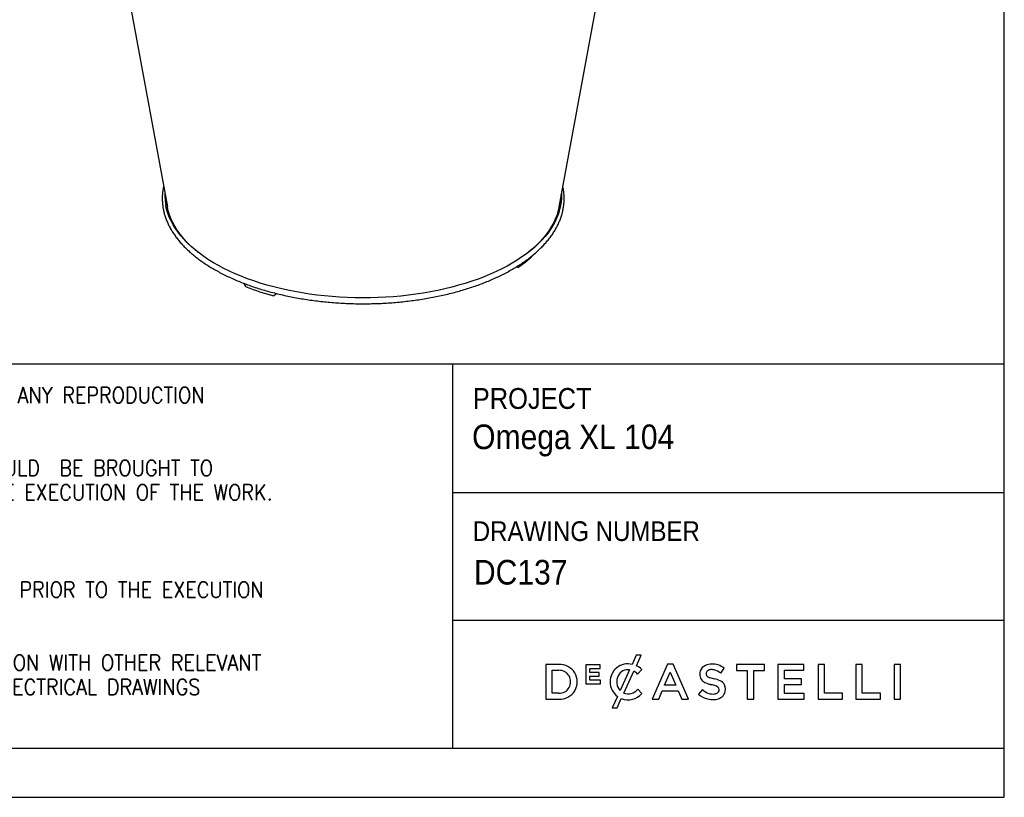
# Model space of a CAD drawing. Header units: millimetres. Extents: x 467 to 5239, y 128 to 3468.
# Tile 3 of 4: x 4076 to 5239, y 128 to 1047. Entities that reach past the tile are written whole.
import ezdxf

# ---------------------------------------------------------------- set-up
doc = ezdxf.new("R2010")
doc.units = ezdxf.units.MM
doc.header["$LTSCALE"] = 12
doc.linetypes.add('SLD-Solido', pattern=[0])
doc.layers.add('NOTE', color=3, linetype='SLD-Solido')
doc.layers.add('SCHIZZI', color=9, linetype='Continuous')
doc.styles.add('SLDTEXTSTYLE0', font='GOTHIC.TTF', dxfattribs={"width": 0.913})
doc.styles.add('SLDTEXTSTYLE1', font='romans__.ttf', dxfattribs={"width": 0.893})

msp = doc.modelspace()

# ---------------------------------------------------------------- linework, layer by layer
for p, q in [((4143.22, 1404.67), (4250.13, 825.71)), ((4713.04, 825.71), (4819.96, 1404.67)), ((4664.5, 754.2), (4662.9, 754.82)), ((4664.5, 754.2), (4663.18, 755.16)), ((4343.43, 731.11), (4340.61, 735.32)), ((4379.57, 723.17), (4375.81, 720.56))]:
    msp.add_line(p, q)
at = {"flags": 128}
for points in [[(4715.91, 841.24), (4715.93, 840.8), (4715.9, 836.12), (4715.52, 831.44), (4714.8, 826.78), (4713.71, 822.13), (4712.29, 817.51), (4710.51, 812.92), (4708.39, 808.36), (4705.93, 803.86), (4703.13, 799.4), (4699.99, 795.01), (4696.53, 790.68), (4692.75, 786.42), (4688.65, 782.24), (4684.23, 778.15), (4679.52, 774.15), (4674.5, 770.25), (4669.19, 766.45), (4663.61, 762.75), (4657.74, 759.18), (4651.62, 755.72), (4645.24, 752.38), (4638.61, 749.18), (4631.74, 746.11), (4624.65, 743.18), (4617.34, 740.4), (4609.83, 737.76), (4602.13, 735.28), (4594.25, 732.95), (4586.19, 730.78), (4577.98, 728.77), (4569.63, 726.93), (4561.14, 725.25), (4552.53, 723.75), (4543.81, 722.42), (4535.01, 721.26), (4526.12, 720.29), (4517.16, 719.48), (4508.15, 718.86), (4499.1, 718.42), (4490.03, 718.16), (4480.94, 718.09), (4471.85, 718.19), (4462.78, 718.48), (4453.73, 718.94), (4444.73, 719.59), (4435.79, 720.41), (4426.91, 721.42), (4418.11, 722.6), (4409.41, 723.95), (4400.82, 725.48), (4392.35, 727.18), (4384.01, 729.05), (4375.82, 731.08), (4367.79, 733.27), (4359.93, 735.62), (4352.26, 738.13), (4344.78, 740.79), (4337.5, 743.59), (4330.44, 746.54), (4323.61, 749.63), (4317.01, 752.85), (4310.67, 756.2), (4304.58, 759.68), (4298.75, 763.27), (4293.21, 766.98), (4287.94, 770.8), (4282.97, 774.72), (4278.29, 778.73), (4273.92, 782.84), (4269.87, 787.03), (4266.13, 791.29), (4262.71, 795.63), (4259.63, 800.04), (4256.88, 804.5), (4254.46, 809.01), (4252.39, 813.57), (4250.67, 818.16), (4249.29, 822.79), (4248.26, 827.44)], [(4249.55, 821.78), (4249.5, 821.97), (4248.47, 826.62)], [(4286.7, 771.74), (4285.35, 772.82), (4280.61, 776.84), (4276.17, 780.95), (4272.06, 785.15), (4268.26, 789.43), (4264.8, 793.78), (4261.67, 798.19), (4258.87, 802.67), (4256.43, 807.2), (4254.32, 811.78), (4252.57, 816.39), (4251.18, 821.04), (4250.13, 825.71)], [(4713.04, 825.71), (4712.89, 824.91), (4711.79, 820.24), (4710.33, 815.6), (4708.52, 810.99), (4706.36, 806.42), (4703.85, 801.9), (4701, 797.43), (4697.81, 793.03), (4694.29, 788.69), (4690.44, 784.43), (4686.27, 780.24), (4681.78, 776.15), (4676.98, 772.15), (4676.47, 771.74)]]:
    msp.add_lwpolyline(points, dxfattribs=at)
for centre, radius, start, end in [((4309.89, 838.8), 62.67, 177.7739, 190.44366), ((4310.06, 837.97), 62.62, 178.03527, 190.44321), ((4652.5, 838), 63.24, 345.14225, 1.91904), ((4583.3, 874.28), 144.95, 304.06932, 314.5078), ((4456.04, 1021.87), 311.81, 248.82798, 255.0889)]:
    msp.add_arc(centre, radius, start, end)
for points, knots in [([(4245.69, 849.77), (4245.53, 849.09), (4245.02, 846.91), (4244.5, 843.19), (4244.11, 838.62), (4244.05, 834.05), (4244.31, 829.49), (4244.74, 825.94), (4245.1, 823.92), (4245.19, 823.42)], [0, 0, 0, 0, 0.0776088, 0.2508993, 0.4238853, 0.5966724, 0.7693816, 0.9421055, 1, 1, 1, 1]), ([(4245.19, 823.42), (4245.35, 822.6), (4245.8, 820.26), (4246.8, 816.43), (4248.27, 811.94), (4250.05, 807.47), (4252.15, 803.05), (4254.55, 798.66), (4257.26, 794.33), (4260.27, 790.04), (4263.58, 785.82), (4267.19, 781.67), (4271.08, 777.59), (4275.26, 773.59), (4279.71, 769.68), (4284.44, 765.85), (4289.42, 762.13), (4294.67, 758.5), (4300.16, 754.98), (4305.9, 751.57), (4311.86, 748.28), (4318.05, 745.1), (4324.46, 742.04), (4331.08, 739.12), (4337.89, 736.32), (4344.89, 733.65), (4352.08, 731.12), (4359.43, 728.73), (4366.94, 726.49), (4374.61, 724.39), (4382.42, 722.43), (4390.35, 720.63), (4398.41, 718.97), (4406.58, 717.47), (4414.84, 716.13), (4423.19, 714.95), (4431.62, 713.92), (4440.12, 713.06), (4448.67, 712.35), (4457.26, 711.81), (4465.89, 711.43), (4474.53, 711.22), (4483.19, 711.16), (4491.84, 711.28), (4500.48, 711.55), (4509.1, 711.99), (4517.67, 712.59), (4526.21, 713.36), (4534.68, 714.28), (4543.08, 715.37), (4551.4, 716.61), (4559.63, 718.01), (4567.76, 719.57), (4575.77, 721.27), (4583.66, 723.13), (4591.41, 725.14), (4599.02, 727.3), (4606.48, 729.6), (4613.77, 732.04), (4620.88, 734.62), (4627.82, 737.33), (4634.56, 740.18), (4641.1, 743.15), (4647.42, 746.25), (4653.53, 749.47), (4659.42, 752.81), (4665.07, 756.26), (4670.47, 759.83), (4675.63, 763.49), (4680.52, 767.26), (4685.15, 771.12), (4689.51, 775.08), (4693.6, 779.12), (4697.39, 783.24), (4700.9, 787.43), (4704.11, 791.7), (4707.02, 796.02), (4709.62, 800.4), (4711.91, 804.83), (4713.89, 809.3), (4715.56, 813.8), (4716.91, 818.33), (4717.94, 822.88), (4718.65, 827.44), (4719.05, 832), (4719.13, 836.57), (4718.89, 841.13), (4718.38, 845.56), (4717.78, 848.46), (4717.5, 849.84)], [0, 0, 0, 0, 0.00615594, 0.01752666, 0.02891288, 0.04032528, 0.05176663, 0.0632379, 0.07473841, 0.08626617, 0.09781826, 0.10939123, 0.12098144, 0.13258531, 0.14419956, 0.15582124, 0.16744788, 0.17907741, 0.19070816, 0.20233852, 0.21396757, 0.22559465, 0.23721933, 0.24884132, 0.26046047, 0.27207671, 0.28369005, 0.29530056, 0.30690836, 0.31851357, 0.33011637, 0.34171691, 0.35331539, 0.36491199, 0.37650691, 0.38810032, 0.39969243, 0.41128341, 0.42287347, 0.43446278, 0.44605152, 0.45763989, 0.46922806, 0.48081621, 0.49240449, 0.50399305, 0.51558209, 0.52717177, 0.5387623, 0.55035385, 0.56194663, 0.57354081, 0.5851366, 0.5967342, 0.6083338, 0.61993559, 0.63153978, 0.64314656, 0.6547561, 0.66636856, 0.67798409, 0.6896028, 0.70122474, 0.71284992, 0.72447826, 0.73610956, 0.7477435, 0.75937957, 0.77101705, 0.78265473, 0.79429099, 0.80592399, 0.81755147, 0.82917072, 0.84077856, 0.85237148, 0.8639457, 0.87549744, 0.88702323, 0.89852025, 0.9099868, 0.92142263, 0.93282931, 0.9442103, 0.95557091, 0.966918, 0.97825947, 0.98960158, 1, 1, 1, 1])]:
    msp.add_open_spline(points, degree=3, knots=knots)
at = {"layer": 'SCHIZZI', "color": 7, "true_color": 0xffffff}
for p, q in [((5239.3, 127.97), (5239.07, 3468.45)), ((3464.96, 640.38), (5239.26, 640.38)), ((4587.2, 640.38), (4587.2, 186.17)), ((4587.2, 488.14), (5239.26, 488.14)), ((4587.2, 337.23), (5239.28, 337.23)), ((4804.37, 295.85), (4799.43, 285.02)), ((4810.05, 295.85), (4804.37, 295.85)), ((4804.41, 283.45), (4810.05, 295.85)), ((4712.85, 284.96), (4697.51, 284.96)), ((4697.51, 284.96), (4697.51, 243.96)), ((4761.79, 284.68), (4744.63, 284.68)), ((4744.63, 284.68), (4744.63, 261.93)), ((4749.61, 275.61), (4749.61, 280.23)), ((4749.61, 280.23), (4761.79, 280.23)), ((4761.79, 280.23), (4761.79, 284.68)), ((4841.15, 285.25), (4823.11, 243.96)), ((4848.02, 285.25), (4841.15, 285.25)), ((4848.08, 285.13), (4848.02, 285.25)), ((4866.06, 243.96), (4848.08, 285.13)), ((4904.25, 274.68), (4908.31, 280.39)), ((4955.97, 284.96), (4922.62, 284.96)), ((4922.62, 284.96), (4922.62, 277.95)), ((4955.97, 277.95), (4955.97, 284.96)), ((5002.31, 284.96), (4971.8, 284.96)), ((4971.8, 284.96), (4971.8, 243.96)), ((5002.31, 278.17), (5002.31, 284.96)), ((5026.9, 284.96), (5019.36, 284.96)), ((5019.36, 284.96), (5019.36, 243.96)), ((5026.9, 250.86), (5026.9, 284.96)), ((5071.49, 284.96), (5063.96, 284.96)), ((5063.96, 284.96), (5063.96, 243.96)), ((5071.49, 250.86), (5071.49, 284.96)), ((5108.96, 284.96), (5108.96, 243.96)), ((5116.5, 284.96), (5108.96, 284.96)), ((5116.5, 243.96), (5116.5, 284.96)), ((4705.05, 250.86), (4705.05, 278.06)), ((4705.05, 278.06), (4712.85, 278.06)), ((4760.33, 275.61), (4749.61, 275.61)), ((4749.61, 271.16), (4760.33, 271.16)), ((4749.61, 266.38), (4749.61, 271.16)), ((4760.33, 271.16), (4760.33, 275.61)), ((4796.4, 278.56), (4785.26, 254.11)), ((4789.61, 251.16), (4801.34, 276.93)), ((4805.86, 273.56), (4810.71, 279.15)), ((4810.71, 279.15), (4810.57, 279.28)), ((4837.82, 260.49), (4844.47, 276.01)), ((4844.47, 276.01), (4851.18, 260.49)), ((4922.62, 277.95), (4935.5, 277.95)), ((4935.5, 277.95), (4935.5, 243.96)), ((4943.1, 243.96), (4943.1, 277.95)), ((4943.1, 277.95), (4955.97, 277.95)), ((4979.35, 268.03), (4979.35, 278.17)), ((4979.35, 278.17), (5002.31, 278.17)), ((4999.7, 268.03), (4979.35, 268.03)), ((4999.7, 261.24), (4999.7, 268.03)), ((4744.63, 261.93), (4761.96, 261.93)), ((4761.96, 266.38), (4749.61, 266.38)), ((4761.96, 261.93), (4761.96, 266.38)), ((4773.4, 264.26), (4773.4, 264.34)), ((4851.18, 260.49), (4837.82, 260.49)), ((4979.35, 261.24), (4999.7, 261.24)), ((4979.35, 250.74), (4979.35, 261.24)), ((4712.85, 250.86), (4705.05, 250.86)), ((4782.03, 247.04), (4775.9, 233.56)), ((4781.6, 233.56), (4786.63, 244.61)), ((4811, 250.66), (4806.14, 255.58)), ((4810.86, 250.52), (4811, 250.66)), ((4830.86, 243.96), (4835.03, 253.76)), ((4835.03, 253.76), (4853.96, 253.76)), ((4853.96, 253.76), (4858.08, 243.96)), ((4882.42, 255.37), (4877.87, 249.97)), ((5002.6, 250.74), (4979.35, 250.74)), ((5002.6, 243.96), (5002.6, 250.74)), ((5048.24, 250.86), (5026.9, 250.86)), ((5048.24, 243.96), (5048.24, 250.86)), ((5092.84, 250.86), (5071.49, 250.86)), ((5092.84, 243.96), (5092.84, 250.86)), ((4697.51, 243.96), (4712.85, 243.96)), ((4775.9, 233.56), (4781.6, 233.56)), ((4823.11, 243.96), (4830.86, 243.96)), ((4858.08, 243.96), (4866.06, 243.96)), ((4935.5, 243.96), (4943.1, 243.96)), ((4971.8, 243.96), (5002.6, 243.96)), ((5019.36, 243.96), (5048.24, 243.96)), ((5063.96, 243.96), (5092.84, 243.96)), ((5108.96, 243.96), (5116.5, 243.96)), ((3464.96, 186.17), (5239.29, 186.17)), ((467.18, 127.97), (5239.3, 127.97))]:
    msp.add_line(p, q, dxfattribs=at)
for centre, radius, start, end in [((4713.96, 264.46), 20.53, 266.90157, 93.09843), ((4794.43, 264.59), 21.03, 76.24523, 180.89091), ((4795.27, 263.32), 22.11, 45.71394, 65.58709), ((4890.83, 273.48), 11.45, 114.63446, 160.64301), ((4893.29, 268.13), 17.34, 89.50788, 114.63446), ((4893.61, 260.94), 24.53, 72.44471, 90.39732), ((4892.61, 259.99), 25.74, 52.42183, 70.96437), ((4713.14, 264.46), 13.6, 268.76628, 91.23372), ((4797, 264.59), 15.73, 153.58432, 221.73663), ((4794.4, 265.88), 12.83, 81.04863, 153.58432), ((4790.98, 258.3), 21.31, 45.72598, 60.90731), ((4892.63, 273.29), 13.22, 162.43966, 192.31941), ((4888.33, 272.11), 8.76, 190.78984, 232.66765), ((4891.42, 274.12), 4.55, 146.85935, 193.31029), ((4890.7, 273.95), 3.81, 193.31029, 230.56735), ((4892.25, 272.76), 6.02, 98.98092, 140.32353), ((4894.22, 278.74), 9.75, 232.44778, 252.59774), ((4893.42, 265.35), 13.53, 77.54474, 98.98092), ((4906.6, 312.78), 45.96, 250.55867, 257.31246), ((4891.61, 258.93), 20.19, 51.25781, 76.47292), ((4890.22, 238.11), 30.48, 64.63254, 78.09895), ((4794.89, 264.26), 21.49, 180, 233.25786), ((4892.88, 278.08), 16.27, 232.66765, 251.27083), ((4900.37, 297.05), 36.65, 249.70068, 255.51463), ((4886.34, 242.74), 19.43, 73.32325, 75.51463), ((4898.1, 284.42), 23.87, 254.99999, 258.29329), ((4886.37, 227.83), 33.92, 70.27129, 78.29329), ((4893.86, 248.06), 12.35, 58.43436, 71.28416), ((4898.26, 255.06), 4.08, 27.46177, 59.71525), ((4897.35, 255.02), 4.93, 346.59381, 22.92671), ((4899.13, 255.45), 11.01, 28.77124, 67.85987), ((4896.3, 255.78), 13.44, 338.409, 21.69569), ((4794.44, 265.27), 22.08, 249.30365, 318.58458), ((4794.67, 263.87), 13.67, 248.28377, 285.8766), ((4793.17, 267.63), 17.7, 287.21436, 317.11848), ((4894.73, 268.48), 25.04, 227.67997, 255.77334), ((4896.03, 269.46), 19.58, 225.98856, 252.68232), ((4895.09, 266.44), 16.43, 252.68232, 275.6739), ((4895.69, 260.67), 17.24, 271.47111, 299.92604), ((4896.09, 257.72), 7.65, 274.6813, 307.58878), ((4898.14, 254.83), 4.11, 309.48388, 346.59381), ((4898.99, 254.92), 10.62, 299.92604, 337.37946), ((4895.01, 269.59), 26.18, 255.77334, 272.44794)]:
    msp.add_arc(centre, radius, start, end, dxfattribs=at)

# ---------------------------------------------------------------- texts
at = {"layer": 'NOTE', "color": 7, "true_color": 0xffffff, "attachment_point": 1}
for s, insert, char_height, style in [('1.0 THIS DRAWING IS  COPYRIGHT PROTECTED AND ANY REPRODUCTION', (3493.02, 612.52), 18.6229, 'SLDTEXTSTYLE1'), ('PROJECT', (4611.07, 611.57), 24.637, 'SLDTEXTSTYLE0'), ('Omega XL 104', (4610.3, 568.49), 29.0982, 'SLDTEXTSTYLE0'), ('2.0 ANY DISCREPANCIES AND IRREGULARITIES SHOULD  BE BROUGHT TO ', (3493.02, 526.3), 18.6229, 'SLDTEXTSTYLE1'), ('THE ATTENTION OF THE CONSULTANT PRIOR TO THE EXECUTION OF THE WORK.', (3493.02, 497.55), 18.6229, 'SLDTEXTSTYLE1'), ('DRAWING NUMBER', (4611.07, 454.11), 23.2786, 'SLDTEXTSTYLE0'), (' DC137', (4602.57, 408.48), 29.098, 'SLDTEXTSTYLE0'), ('4.0 ALL DIMENSIONS ARE TO BE VERIFIED ON-SITE PRIOR TO THE EXECUTION ', (3493.02, 382.58), 18.6229, 'SLDTEXTSTYLE1'), ('5.0 THIS DRAWING SHOULD BE READ IN CONJUNCTION WITH OTHER RELEVANT ', (3493.02, 296.36), 18.6229, 'SLDTEXTSTYLE1'), ('ARCHITECTURAL, STRUCTURAL, MECHANICAL AND ELECTRICAL DRAWINGS ', (3493.02, 267.61), 18.6229, 'SLDTEXTSTYLE1'), ('AND RELEVANT SECTIONS OF THE SPECIFICATIONS.', (3493.02, 238.87), 18.6229, 'SLDTEXTSTYLE1')]:
    msp.add_mtext(s, dxfattribs=dict(at, insert=insert, char_height=char_height, style=style))

doc.saveas('drawing.dxf')
